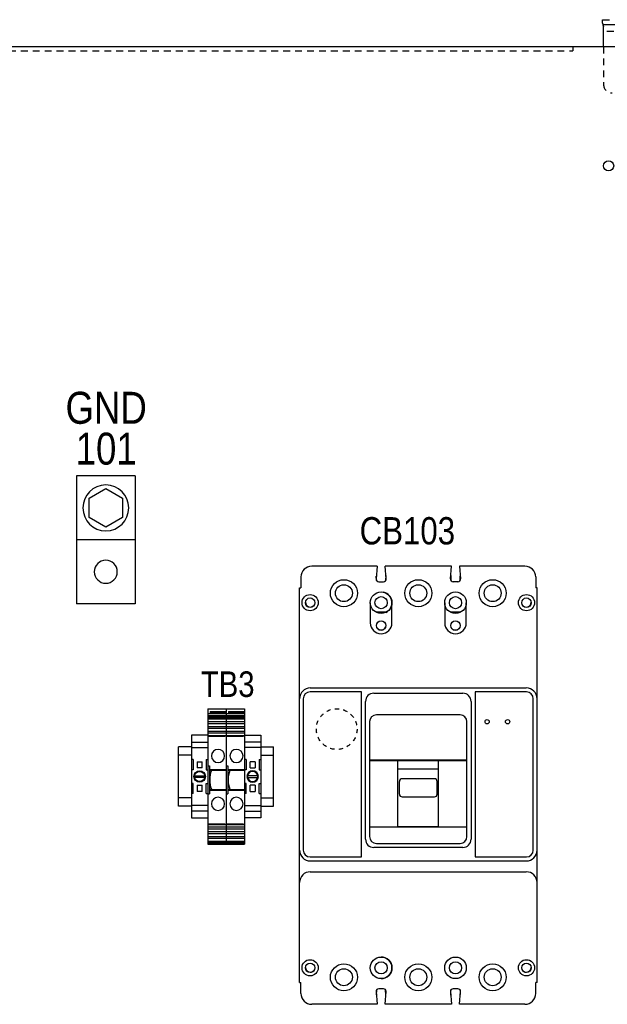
# Model space of a CAD drawing. Header units: inches. Extents: x 1399 to 7113, y 2289 to 6261.
# Tile 31 of 76: x 3414 to 3759, y 4428 to 5006. Entities that reach past the tile are written whole.
import ezdxf
from ezdxf.enums import TextEntityAlignment as Align

# ---------------------------------------------------------------- set-up
doc = ezdxf.new("R2010")
doc.units = ezdxf.units.IN
doc.header["$MEASUREMENT"] = 0
doc.linetypes.add('HIDDEN', pattern=[0.2, 0.1, -0.1])
doc.linetypes.add('VERDECKT', pattern=[7, 4, -3])
doc.layers.add('PWR_0150HP', color=7, linetype='Continuous')
doc.layers.add('Z_11', color=7, linetype='Continuous')
doc.styles.get("Standard").update_dxf_attribs({"font": 'ARIALN.TTF'})

# ---------------------------------------------------------------- blocks, each defined once
blk = doc.blocks.new('GNDTERM')
for p, q in [((428.52, 1337.34), (463.02, 1337.34)), ((428.52, 1337.34), (428.52, 1262.34)), ((463.02, 1337.34), (463.02, 1262.34)), ((428.52, 1299.84), (463.02, 1299.84)), ((428.52, 1262.34), (463.02, 1262.34))]:
    blk.add_line(p, q)
blk.add_lwpolyline([(445.77, 1307.28), (455.57, 1312.94), (455.57, 1324.25), (445.77, 1329.9), (435.98, 1324.25), (435.98, 1312.94)], close=True)
for centre, radius in [((445.77, 1318.59), 13.45), ((445.77, 1281.09), 6.75)]:
    blk.add_circle(centre, radius)
blk = doc.blocks.new('SUBPANEL_FRONT')
for p, q in [((333.5, 13.75), (333.5, 15.75)), ((333.5, 15.75), (337.5, 15.75)), ((375, 12.75), (334, 12.75)), ((334, 12.37), (334, 12.75)), ((334, 0), (334, 12.37)), ((-316, 0), (353, 0)), ((-316, 0), (316, 0))]:
    blk.add_line(p, q)
at = {"linetype": 'VERDECKT'}
for p, q in [((375, 8.75), (334, 8.75)), ((316, 0), (316, -2.5)), ((334, 0), (334, -22.25)), ((-316, -2.5), (316, -2.5))]:
    blk.add_line(p, q, dxfattribs=at)
blk.add_circle((337, -70), 3)
blk.add_arc((338.5, 13.75), 5, 180, 205.84193)
blk.add_arc((339, -22.25), 5, 180, 270, dxfattribs=at)
blk = doc.blocks.new('TERMINAL_BLOCK_PHOENIX_ENS')
at = {"color": 7}
for p, q in [((0.374, 1.913), (0, 1.913)), ((0, 1.754), (0.374, 1.754)), ((0, 1.629), (0.374, 1.629)), ((0.039, 1.35), (0.039, 1.114)), ((0.132, 1.299), (0.132, 1.293)), ((0.132, 1.299), (0.242, 1.299)), ((0.132, 1.293), (0.132, 1.293)), ((0.132, 1.293), (0.132, 1.16)), ((0.132, 1.293), (0.132, 1.293)), ((0.132, 1.16), (0.132, 1.154)), ((0.132, 1.16), (0.132, 1.16)), ((0.242, 1.154), (0.132, 1.154)), ((0.242, 1.293), (0.242, 1.299)), ((0.242, 1.293), (0.242, 1.293)), ((0.242, 1.293), (0.242, 1.293)), ((0.242, 1.16), (0.242, 1.293)), ((0.242, 1.16), (0.242, 1.16)), ((0.242, 1.154), (0.242, 1.16)), ((0.335, 1.35), (0.335, 1.114)), ((0.039, 0.563), (0.039, 0.799)), ((0.132, 0.76), (0.132, 0.753)), ((0.132, 0.76), (0.242, 0.76)), ((0.132, 0.753), (0.132, 0.621)), ((0.132, 0.753), (0.132, 0.753)), ((0.242, 0.753), (0.242, 0.76)), ((0.242, 0.621), (0.242, 0.753)), ((0.242, 0.753), (0.242, 0.753)), ((0.335, 0.563), (0.335, 0.799)), ((0.132, 0.621), (0.132, 0.621)), ((0.132, 0.621), (0.132, 0.621)), ((0.132, 0.621), (0.132, 0.614)), ((0.242, 0.614), (0.132, 0.614)), ((0.242, 0.621), (0.242, 0.621)), ((0.242, 0.621), (0.242, 0.621)), ((0.242, 0.614), (0.242, 0.621)), ((0.374, 0.285), (0, 0.285)), ((0.374, 0.159), (0, 0.159)), ((0, 0), (0.374, 0))]:
    blk.add_line(p, q, dxfattribs=at)
at = {"layer": 'Z_11', "color": 7}
for p, q in [((0, 1.913), (0, 0)), ((0.374, 1.913), (0.374, 0)), ((0.039, 1.35), (0, 1.35)), ((0.335, 1.35), (0.374, 1.35)), ((0.039, 1.114), (0, 1.114)), ((0.071, 0.976), (0.303, 0.976)), ((0.303, 0.937), (0.071, 0.937)), ((0.335, 1.114), (0.374, 1.114)), ((0.039, 0.799), (0, 0.799)), ((0.335, 0.799), (0.374, 0.799)), ((0.039, 0.563), (0, 0.563)), ((0.335, 0.563), (0.374, 0.563))]:
    blk.add_line(p, q, dxfattribs=at)
for radius in [0.132, 0.118]:
    blk.add_circle((0.187, 0.957), radius, dxfattribs=at)
blk = doc.blocks.new('BTWP4')
for p, q in [((-12.19, 6), (32.01, 6)), ((-12.19, 6), (-12.19, 0)), ((-11.29, 5.2), (-11.29, 0)), ((-11.29, 5.2), (-10.69, 5.2)), ((-10.86, 4.9), (-10.86, 0.2)), ((-10.69, 6), (-10.69, 0)), ((-9.99, 6), (-9.99, 0)), ((-9.78, 6), (-9.78, 0)), ((-9.36, 6), (-9.36, 0)), ((-8.95, 6), (-8.95, 0)), ((-8, 6), (-8, 0)), ((-7.4, 6), (-7.4, 0)), ((-6.45, 6), (-6.45, 0)), ((-5.85, 6), (-5.85, 0)), ((-4.9, 6), (-4.9, 0)), ((-4.3, 6), (-4.3, 0)), ((-3.51, 6), (-3.51, 0)), ((-3.28, 5.7), (-3.28, 0.3)), ((6.41, 6), (6.41, 5.4)), ((6.41, 5.4), (15.61, 5.4)), ((7.61, 5.4), (7.61, 0)), ((7.86, 5.4), (7.86, 0)), ((14.16, 5.4), (14.16, 0)), ((14.41, 5.4), (14.41, 0)), ((15.61, 6), (15.61, 5.4)), ((25.3, 5.7), (25.3, 0.3)), ((25.53, 6), (25.53, 0)), ((26.33, 6), (26.33, 0)), ((26.93, 6), (26.93, 0)), ((27.88, 6), (27.88, 0)), ((28.48, 6), (28.48, 0)), ((29.43, 6), (29.43, 0)), ((30.03, 6), (30.03, 0)), ((30.98, 6), (30.98, 0)), ((31.39, 6), (31.39, 0)), ((31.81, 6), (31.81, 0)), ((32.01, 6), (32.01, 0)), ((-12.19, 0), (32.01, 0))]:
    blk.add_line(p, q)
for centre in [(3.21, 2.65), (18.81, 2.65)]:
    blk.add_circle(centre, 2.15)
blk.add_arc((11.01, -4.05), 9.3, 70.1916, 109.8084)
blk = doc.blocks.new('TB3')
for p, q in [((-11672.11, 13457.53), (-11679.69, 13457.53)), ((-11679.69, 13422.53), (-11679.69, 13457.53)), ((-11631.51, 13457.53), (-11623.92, 13457.53)), ((-11623.92, 13422.53), (-11623.92, 13457.53)), ((-11672.11, 13452.53), (-11679.69, 13452.53)), ((-11631.51, 13452.53), (-11623.92, 13452.53)), ((-11672.11, 13427.53), (-11679.69, 13427.53)), ((-11631.51, 13427.53), (-11623.92, 13427.53)), ((-11672.11, 13422.53), (-11679.69, 13422.53)), ((-11631.51, 13422.53), (-11623.92, 13422.53))]:
    blk.add_line(p, q)
at = {"xscale": -1.7999964, "yscale": 1.7999964, "zscale": 1.7999964, "rotation": 90}
for p in [(-11651.81, 13457.87), (-11641.01, 13457.87)]:
    blk.add_blockref('BTWP4', p, dxfattribs=at)
at = {"yscale": 25.40000000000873, "zscale": 25.40000000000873}
for p, xscale in [((-11672.11, 13415.73), 25.40000000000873), ((-11631.51, 13415.73), -25.40000000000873)]:
    blk.add_blockref('TERMINAL_BLOCK_PHOENIX_ENS', p, dxfattribs=dict(at, xscale=xscale))
blk = doc.blocks.new('eatonkfrontal')
at = {"color": 4, "linetype": 'Continuous'}
for p, q in [((-6516.6, 2567.02), (-6554.95, 2567.02)), ((-6516.6, 2567.02), (-6517.18, 2559.6)), ((-6511.25, 2559.6), (-6511.82, 2567.02)), ((-6472.96, 2567.02), (-6511.82, 2567.02)), ((-6473.54, 2559.6), (-6472.96, 2567.02)), ((-6468.19, 2567.02), (-6467.61, 2559.6)), ((-6429.83, 2567.02), (-6468.19, 2567.02)), ((-6561.3, 2560.67), (-6561.3, 2554.32)), ((-6516.89, 2558.57), (-6517.05, 2561.22)), ((-6511.4, 2561.58), (-6511.59, 2558.51)), ((-6473.39, 2561.58), (-6473.2, 2558.51)), ((-6467.9, 2558.57), (-6467.73, 2561.22)), ((-6423.48, 2560.67), (-6423.48, 2554.32)), ((-6515.61, 2557.9), (-6512.82, 2557.9)), ((-6469.18, 2557.9), (-6471.97, 2557.9)), ((-6562.12, 2322.55), (-6562.12, 2554.32)), ((-6562.12, 2554.32), (-6561.3, 2554.32)), ((-6422.67, 2554.32), (-6423.48, 2554.32)), ((-6422.67, 2322.55), (-6422.67, 2554.32)), ((-6520.56, 2545.58), (-6520.56, 2533.7)), ((-6507.86, 2533.7), (-6507.86, 2545.58)), ((-6476.9, 2545.58), (-6476.9, 2533.7)), ((-6464.2, 2533.7), (-6464.2, 2545.58)), ((-6511.37, 2539.92), (-6517.11, 2539.92)), ((-6467.68, 2539.92), (-6473.42, 2539.92)), ((-6525.74, 2493.18), (-6555.92, 2493.18)), ((-6555.77, 2495.57), (-6429.02, 2495.57)), ((-6525.74, 2396.36), (-6525.74, 2493.18)), ((-6518.58, 2492.42), (-6466.21, 2492.42)), ((-6459.04, 2493.18), (-6459.04, 2396.36)), ((-6428.87, 2493.18), (-6459.04, 2493.18)), ((-6559.88, 2489.22), (-6559.88, 2400.32)), ((-6523.36, 2406.7), (-6523.36, 2487.65)), ((-6461.43, 2487.65), (-6461.43, 2406.7)), ((-6424.91, 2400.32), (-6424.91, 2489.22)), ((-6467.78, 2479.72), (-6517.01, 2479.72)), ((-6520.97, 2475.76), (-6520.97, 2408.27)), ((-6463.82, 2408.27), (-6463.82, 2475.76)), ((-6520.97, 2453.28), (-6463.82, 2453.28)), ((-6520.97, 2453.03), (-6504.31, 2453.03)), ((-6504.31, 2414.02), (-6504.31, 2453.03)), ((-6480.48, 2452.81), (-6504.31, 2452.81)), ((-6480.48, 2414.02), (-6480.48, 2453.03)), ((-6480.48, 2453.03), (-6463.82, 2453.03)), ((-6480.48, 2447.95), (-6504.31, 2447.95)), ((-6503.51, 2433.19), (-6503.51, 2440.66)), ((-6482.86, 2442.23), (-6501.93, 2442.23)), ((-6481.28, 2433.19), (-6481.28, 2440.66)), ((-6501.93, 2431.61), (-6482.86, 2431.61)), ((-6520.97, 2414.02), (-6504.31, 2414.02)), ((-6463.82, 2413.83), (-6520.97, 2413.83)), ((-6504.31, 2414.21), (-6480.48, 2414.21)), ((-6480.48, 2414.02), (-6463.82, 2414.02)), ((-6517.01, 2404.31), (-6467.78, 2404.31)), ((-6466.21, 2401.92), (-6518.58, 2401.92)), ((-6555.92, 2396.36), (-6525.74, 2396.36)), ((-6555.77, 2393.97), (-6429.02, 2393.97)), ((-6459.04, 2396.36), (-6428.87, 2396.36)), ((-6555.77, 2387.62), (-6429.02, 2387.62)), ((-6562.12, 2322.55), (-6561.3, 2322.55)), ((-6561.3, 2316.2), (-6561.3, 2322.55)), ((-6516.89, 2318.32), (-6517.06, 2315.47)), ((-6512.84, 2318.96), (-6515.63, 2318.96)), ((-6511.41, 2315.47), (-6511.59, 2318.32)), ((-6473.39, 2315.29), (-6473.2, 2318.35)), ((-6469.18, 2318.96), (-6471.97, 2318.96)), ((-6467.9, 2318.29), (-6467.73, 2315.65)), ((-6422.67, 2322.55), (-6423.48, 2322.55)), ((-6423.48, 2316.2), (-6423.48, 2322.55)), ((-6517.2, 2317.27), (-6516.63, 2309.85)), ((-6511.85, 2309.85), (-6511.27, 2317.27)), ((-6473.54, 2317.27), (-6472.96, 2309.85)), ((-6468.19, 2309.85), (-6467.61, 2317.27)), ((-6516.63, 2309.85), (-6554.95, 2309.85)), ((-6472.96, 2309.85), (-6511.85, 2309.85)), ((-6429.83, 2309.85), (-6468.19, 2309.85))]:
    blk.add_line(p, q, dxfattribs=at)
for centre, radius in [((-6536.06, 2551.15), 7.94), ((-6536.06, 2551.15), 4.97), ((-6492.39, 2551.15), 7.94), ((-6492.39, 2551.15), 4.97), ((-6448.73, 2551.15), 7.94), ((-6448.73, 2551.15), 4.97), ((-6555.89, 2545.58), 4.76), ((-6514.21, 2545.58), 6.35), ((-6514.24, 2545.58), 3.57), ((-6470.55, 2545.58), 6.35), ((-6470.55, 2545.58), 3.57), ((-6428.89, 2545.58), 4.76), ((-6555.89, 2545.58), 2.78), ((-6428.89, 2545.58), 2.78), ((-6514.21, 2532.1), 2.77), ((-6470.58, 2532.1), 2.77), ((-6451.98, 2475.71), 1.24), ((-6439.99, 2475.71), 1.24), ((-6555.89, 2331.28), 4.76), ((-6514.21, 2331.26), 6.35), ((-6470.55, 2331.26), 6.35), ((-6428.89, 2331.28), 4.76), ((-6555.89, 2331.28), 2.78), ((-6536.06, 2325.72), 7.94), ((-6536.06, 2325.72), 4.97), ((-6514.24, 2331.26), 3.57), ((-6492.39, 2325.72), 7.94), ((-6492.39, 2325.72), 4.97), ((-6470.55, 2331.26), 3.57), ((-6448.73, 2325.72), 7.94), ((-6448.73, 2325.72), 4.97), ((-6428.89, 2331.28), 2.78)]:
    blk.add_circle(centre, radius, dxfattribs=at)
at = {"color": 1, "linetype": 'HIDDEN', "ltscale": 25.1}
blk.add_circle((-6540.28, 2471.39), 11.95, dxfattribs=at)
at = {"color": 4, "linetype": 'Continuous'}
for centre, radius, start, end in [((-6554.95, 2560.67), 6.35, 90, 180), ((-6429.83, 2560.67), 6.35, 0, 90), ((-6515.61, 2559.48), 1.57, 175.53561, 270), ((-6512.82, 2559.48), 1.57, 270, 4.46439), ((-6471.97, 2559.48), 1.57, 175.53561, 270), ((-6469.18, 2559.48), 1.57, 270, 4.46439), ((-6514.24, 2545.58), 6.35, 296.87435, 75.63957), ((-6555.77, 2545.94), 2.9, 182.74343, 319.87414), ((-6429.02, 2545.94), 2.9, 220.12586, 357.25657), ((-6514.21, 2533.7), 6.35, 180, 0), ((-6514.24, 2532.45), 2.9, 204.07993, 339.15171), ((-6470.55, 2533.7), 6.35, 180, 0), ((-6470.55, 2532.45), 2.9, 200.84829, 335.92007), ((-6555.77, 2489.22), 6.35, 90, 180), ((-6555.92, 2489.22), 3.96, 90, 180), ((-6518.58, 2487.65), 4.78, 90, 180), ((-6466.21, 2487.65), 4.78, 0, 90), ((-6429.02, 2489.22), 6.35, 0, 90), ((-6428.87, 2489.22), 3.96, 0, 90), ((-6517.01, 2475.76), 3.96, 90, 180), ((-6467.78, 2475.76), 3.96, 0, 90), ((-6501.93, 2440.66), 1.57, 90, 180), ((-6482.86, 2440.66), 1.57, 0, 90), ((-6501.93, 2433.19), 1.57, 180, 270), ((-6482.86, 2433.19), 1.57, 270, 0), ((-6518.58, 2406.7), 4.78, 180, 270), ((-6517.01, 2408.27), 3.96, 180, 270), ((-6467.78, 2408.27), 3.96, 270, 0), ((-6466.21, 2406.7), 4.78, 270, 0), ((-6555.77, 2400.32), 6.35, 180, 270), ((-6555.92, 2400.32), 3.96, 180, 270), ((-6429.02, 2400.32), 6.35, 270, 0), ((-6428.87, 2400.32), 3.96, 270, 0), ((-6555.77, 2381.27), 6.35, 90, 180), ((-6429.02, 2381.27), 6.35, 0, 90), ((-6514.24, 2331.26), 6.35, 270.23284, 89.76716), ((-6555.77, 2331.61), 2.9, 182.48901, 319.13117), ((-6429.02, 2331.61), 2.9, 220.86883, 357.51099), ((-6515.63, 2317.39), 1.57, 90, 184.46439), ((-6512.84, 2317.39), 1.57, 355.53561, 90), ((-6471.97, 2317.39), 1.57, 90, 184.46439), ((-6469.18, 2317.39), 1.57, 355.53561, 90), ((-6554.95, 2316.2), 6.35, 180, 270), ((-6429.83, 2316.2), 6.35, 270, 0)]:
    blk.add_arc(centre, radius, start, end, dxfattribs=at)

msp = doc.modelspace()

# ---------------------------------------------------------------- block references
for name, p in [('SUBPANEL_FRONT', (3422.951, 4990.541)), ('TB3', (15187.252, -8877.963))]:
    msp.add_blockref(name, p)
at = {"ltscale": 25.1}
msp.add_blockref('eatonkfrontal', (10140.624, 2118.516), dxfattribs=at)
at = {"layer": 'PWR_0150HP', "xscale": -1}
msp.add_blockref('GNDTERM', (3910.576, 3401.149), dxfattribs=at)

# ---------------------------------------------------------------- texts
at = {"insert": (3536.345, 4616.154), "char_height": 15, "width": 89.24608, "attachment_point": 5}
msp.add_mtext('TB3', dxfattribs=at)
at = {"layer": 'PWR_0150HP', "lineweight": 15}
for s, height, p in [('GND', 18.75, (3465.029, 4778.501)), ('101', 18.75, (3465.029, 4754.51)), ('CB103', 16, (3641.813, 4706.315))]:
    msp.add_text(s, height=height, dxfattribs=at).set_placement(p, align=Align.MIDDLE)

doc.saveas('drawing.dxf')
